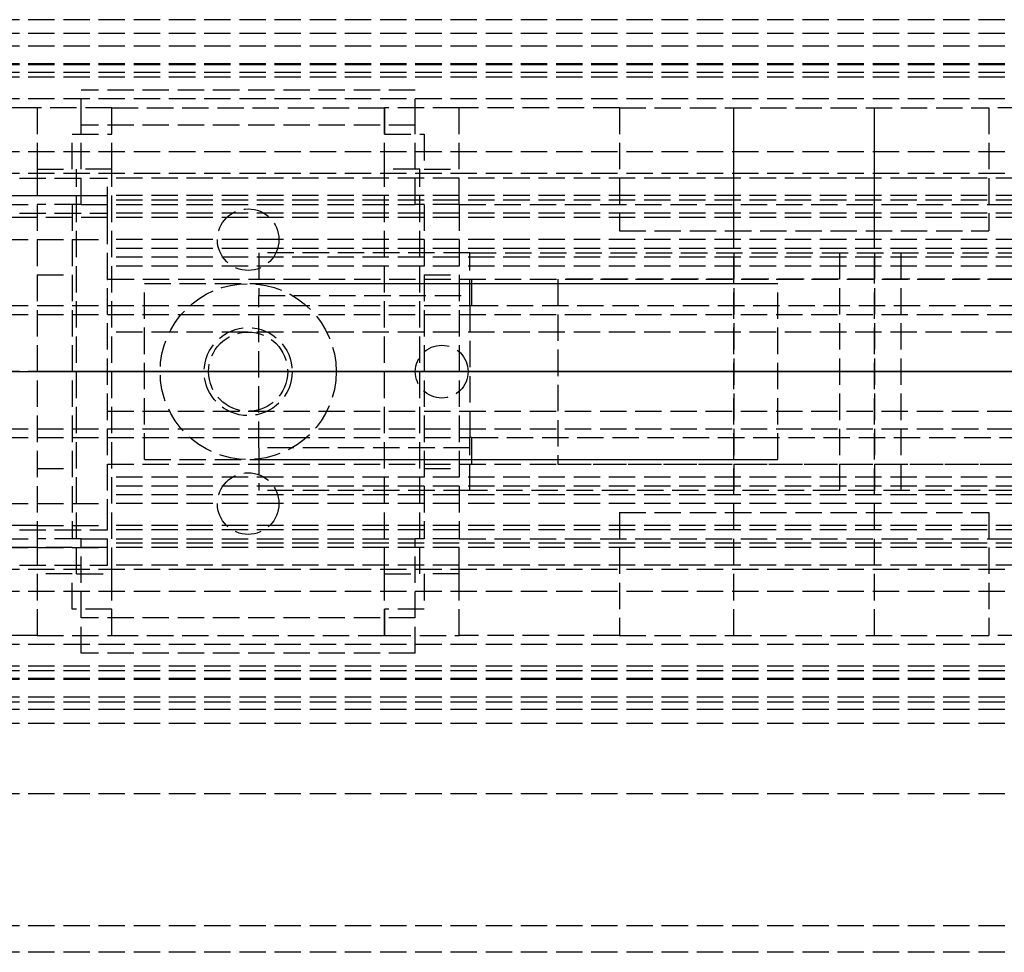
# Model space of a CAD drawing. Header units: millimetres. Extents: x 0 to 2000, y -94 to 94.
# Tile 6 of 12: x 42 to 98, y -33 to 20. Entities that reach past the tile are written whole.
import ezdxf

# ---------------------------------------------------------------- set-up
doc = ezdxf.new("R2010")
doc.units = ezdxf.units.MM
doc.header["$LTSCALE"] = 10
doc.linetypes.add('ALLCAD_Strich', pattern=[0.2, 0.15, -0.05])
doc.layers.add('BESCH_KONT_sich_schn_ansi_2d', color=40, linetype='Continuous')
doc.layers.add('BESCH_KONT_sich_schn_grun_2d', color=10, linetype='Continuous')

msp = doc.modelspace()

# ---------------------------------------------------------------- linework, layer by layer
at = {"layer": 'BESCH_KONT_sich_schn_ansi_2d', "linetype": 'ALLCAD_Strich'}
for p, q in [((0, 0, 2368), (2000, 0, 2368)), ((2000, 0, 2418), (0, 0, 2418)), ((0, 0, 6), (1030, 0, 6)), ((0, 0, 7), (1030, 0, 7)), ((2000, 0, 2365.5), (0, 0, 2365.5)), ((2000, 0, 2293.5), (0, 0, 2293.5)), ((0, 0, 23), (1030, 0, 23)), ((0, 0, 24), (1030, 0, 24)), ((0, 0, 24), (1030, 0, 24)), ((1030, 0, 2299.5), (0, 0, 2299.5)), ((2000, 0, 2306), (0, 0, 2306)), ((2000, 0, 2307.5), (0, 0, 2307.5)), ((2000, 0, 2312.5), (0, 0, 2312.5)), ((2000, 0, 2331.5), (0, 0, 2331.5)), ((2000, 0, 2333), (0, 0, 2333)), ((2000, 0, 2335.5), (0, 0, 2335.5)), ((2000, 0, 2342), (0, 0, 2342)), ((2000, 0, 2343.5), (0, 0, 2343.5)), ((2000, 0, 2365), (0, 0, 2365)), ((2000, 0, 2346.207), (0, 0, 2346.207)), ((2000, 0, 2344.439), (0, 0, 2344.439)), ((2000, 0, 2343.732), (0, 0, 2343.732)), ((2000, 0, 2345.5), (0, 0, 2345.5)), ((2000, 0, 2295), (0, 0, 2295)), ((2000, 0, 2303.5), (0, 0, 2303.5)), ((2000, 0, 2306), (0, 0, 2306)), ((2000, 0, 2343.732), (0, 0, 2343.732)), ((2000, 0, 2344.439), (0, 0, 2344.439)), ((2000, 0, 2346.5), (0, 0, 2346.5)), ((2000, 0, 2364), (0, 0, 2364)), ((2000, 0, 2305.5), (0.017, 0, 2305.5)), ((3, 0, 2282.5), (136, 0, 2282.5)), ((3, 0, 2297.5), (136, 0, 2297.5)), ((3, 0, 2280.5), (136, 0, 2280.5)), ((3, 0, 2298.5), (136, 0, 2298.5)), ((3, 0, 2297.5), (136, 0, 2297.5)), ((3, 0, 2282.5), (136, 0, 2282.5)), ((140, 0, 2275.5), (3, 0, 2275.5)), ((43, 0, 2311.5), (45, 0, 2311.5)), ((45, 0, 2306.5), (43, 0, 2306.5)), ((45.5, 0, 2321.5), (43, 0, 2321.5)), ((43, 0, 2321.5), (43, 0, 2312)), ((43.003, 0, 2308.495), (43, 0, 2308.495)), ((43, 0, 2310), (45, 0, 2310)), ((45, 0, 2306.5), (43, 0, 2306.5)), ((43, 0, 2303.5), (43, 0, 2308.5)), ((43, 0, 2308.5), (67, 0, 2308.5)), ((43, 0, 2312), (47.25, 0, 2312)), ((43, 0, 2308.5), (43, 0, 2312)), ((43.002, 0, 2308.5), (43.002, 0, 2308.495)), ((43.003, 0, 2308.5), (43.003, 0, 2308.495)), ((43.003, 0, 2308.5), (43.003, 0, 2308.495)), ((43.003, 0, 2308.495), (43.006, 0, 2308.495)), ((43.003, 0, 2308.495), (43.003, 0, 2308.495)), ((43.003, 0, 2308.5), (43.003, 0, 2308.495)), ((43.003, 0, 2308.495), (43.003, 0, 2308.5)), ((43.004, 0, 2308.5), (43.004, 0, 2308.495)), ((43.006, 0, 2308.5), (43.006, 0, 2308.495)), ((43.007, 0, 2308.5), (43.007, 0, 2308.495)), ((43.011, 0, 2308.495), (43.007, 0, 2308.495)), ((43.009, 0, 2308.495), (43.009, 0, 2308.5)), ((43.009, 0, 2308.5), (43.009, 0, 2308.495)), ((43.01, 0, 2308.5), (43.01, 0, 2308.495)), ((43.011, 0, 2308.495), (43.013, 0, 2308.495)), ((43.011, 0, 2308.5), (43.011, 0, 2308.495)), ((43.011, 0, 2308.5), (43.011, 0, 2308.495)), ((43.013, 0, 2308.5), (43.013, 0, 2308.495)), ((43.017, 0, 2308.495), (43.014, 0, 2308.495)), ((43.014, 0, 2308.5), (43.014, 0, 2308.495)), ((43.016, 0, 2308.5), (43.016, 0, 2308.495)), ((43.017, 0, 2308.495), (43.017, 0, 2308.5)), ((43.017, 0, 2308.495), (43.017, 0, 2308.495)), ((43.017, 0, 2308.5), (43.017, 0, 2308.495)), ((43.017, 0, 2308.5), (43.017, 0, 2308.495)), ((43.017, 0, 2308.495), (43.02, 0, 2308.495)), ((43.017, 0, 2308.5), (43.017, 0, 2308.495)), ((43.018, 0, 2308.5), (43.018, 0, 2308.495)), ((43.02, 0, 2308.5), (43.02, 0, 2308.495)), ((45, 0, 2310), (45, 0, 2306.5)), ((45, 0, 2312), (45, 0, 2319.5)), ((45, 0, 2319.5), (45.5, 0, 2319.5)), ((47.25, 0, 2310), (45, 0, 2310)), ((45, 0, 2310), (45, 0, 2306.5)), ((45, 0, 2310), (45, 0, 2312)), ((45.25, 0, 2318), (47.25, 0, 2318)), ((45.25, 0, 2310), (45.25, 0, 2318)), ((64.5, 0, 2321.5), (45.5, 0, 2321.5)), ((45.5, 0, 2319.5), (45.5, 0, 2332.5)), ((64.5, 0, 2319.5), (45.5, 0, 2319.5)), ((64.5, 0, 2332.5), (45.5, 0, 2332.5)), ((613, 0, 2335.4), (47, 0, 2335.4)), ((47, 0, 2331.4), (613, 0, 2331.4)), ((47.003, 0, 2331.395), (47, 0, 2331.395)), ((47, 0, 2327.4), (613, 0, 2327.4)), ((151, 0, 2325.9), (47, 0, 2325.9)), ((613, 0, 2334.4), (47, 0, 2334.4)), ((613, 0, 2334.9), (47, 0, 2334.9)), ((613, 0, 2339.4), (47, 0, 2339.4)), ((613, 0, 2339.9), (47, 0, 2339.9)), ((47, 0, 2333.9), (47, 0, 2339.9)), ((613, 0, 2333.9), (47, 0, 2333.9)), ((47, 0, 2332.4), (47, 0, 2333.9)), ((613, 0, 2332.4), (47, 0, 2332.4)), ((47, 0, 2326.4), (47, 0, 2332.4)), ((613, 0, 2326.4), (47, 0, 2326.4)), ((47, 0, 2325.9), (47, 0, 2326.4)), ((47.002, 0, 2331.4), (47.002, 0, 2331.395)), ((47.003, 0, 2331.4), (47.003, 0, 2331.395)), ((47.003, 0, 2331.4), (47.003, 0, 2331.395)), ((47.003, 0, 2331.395), (47.006, 0, 2331.395)), ((47.003, 0, 2331.395), (47.003, 0, 2331.395)), ((47.003, 0, 2331.4), (47.003, 0, 2331.395)), ((47.003, 0, 2331.4), (47.003, 0, 2331.395)), ((47.004, 0, 2331.4), (47.004, 0, 2331.395)), ((47.006, 0, 2331.4), (47.006, 0, 2331.395)), ((47.007, 0, 2331.4), (47.007, 0, 2331.395)), ((47.011, 0, 2331.395), (47.007, 0, 2331.395)), ((47.009, 0, 2331.395), (47.009, 0, 2331.4)), ((47.009, 0, 2331.4), (47.009, 0, 2331.395)), ((47.01, 0, 2331.4), (47.01, 0, 2331.395)), ((47.011, 0, 2331.395), (47.013, 0, 2331.395)), ((47.011, 0, 2331.4), (47.011, 0, 2331.395)), ((47.011, 0, 2331.4), (47.011, 0, 2331.395)), ((47.013, 0, 2331.4), (47.013, 0, 2331.395)), ((47.017, 0, 2331.395), (47.014, 0, 2331.395)), ((47.014, 0, 2331.4), (47.014, 0, 2331.395)), ((47.016, 0, 2331.4), (47.016, 0, 2331.395)), ((47.017, 0, 2331.4), (47.017, 0, 2331.395)), ((47.017, 0, 2331.4), (47.017, 0, 2331.395)), ((47.017, 0, 2331.395), (47.02, 0, 2331.395)), ((47.017, 0, 2331.395), (47.017, 0, 2331.395)), ((47.017, 0, 2331.4), (47.017, 0, 2331.395)), ((47.017, 0, 2331.4), (47.017, 0, 2331.395)), ((47.018, 0, 2331.4), (47.018, 0, 2331.395)), ((47.02, 0, 2331.4), (47.02, 0, 2331.395)), ((47.25, 0, 2310), (62.75, 0, 2310)), ((47.25, 0, 2310), (47.25, 0, 2312)), ((47.25, 0, 2312), (47.25, 0, 2310)), ((47.25, 0, 2318), (47.25, 0, 2312)), ((62.75, 0, 2310), (47.25, 0, 2310)), ((47.25, 0, 2312), (62.75, 0, 2312)), ((49.1, 0, 2304.4), (49.1, 0, 2314.4)), ((49.1, 0, 2314.4), (85.1, 0, 2314.4)), ((49.1, 0, 2304.4), (85.1, 0, 2304.4)), ((50, 0, 2303.5), (50, 0, 2310)), ((52.5, 0, 2310), (52.5, 0, 2312)), ((52.75, 0, 2319.5), (52.75, 0, 2321.5)), ((53.25, 0, 2310), (53.25, 0, 2312)), ((67.6, 0, 2311.9), (55.6, 0, 2311.9)), ((55.6, 0, 2311.9), (55.6, 0, 2298.4)), ((55.6, 0, 2298.4), (88.6, 0, 2298.4)), ((55.6, 0, 2304.4), (85.1, 0, 2304.4)), ((56.75, 0, 2310), (56.75, 0, 2312)), ((57.25, 0, 2319.5), (57.25, 0, 2321.5)), ((57.5, 0, 2310), (57.5, 0, 2312)), ((60, 0, 2303.5), (60, 0, 2310)), ((65, 0, 2310), (62.75, 0, 2310)), ((62.75, 0, 2312), (67, 0, 2312)), ((62.75, 0, 2312), (62.75, 0, 2310)), ((62.75, 0, 2318), (64.75, 0, 2318)), ((62.75, 0, 2312), (62.75, 0, 2318)), ((62.75, 0, 2310), (62.75, 0, 2312)), ((64.5, 0, 2339.9), (64.5, 0, 2335.4)), ((64.5, 0, 2332.5), (64.5, 0, 2334.4)), ((67, 0, 2321.5), (64.5, 0, 2321.5)), ((64.5, 0, 2319.5), (65, 0, 2319.5)), ((64.5, 0, 2319.5), (64.5, 0, 2332.5)), ((64.75, 0, 2318), (64.75, 0, 2310)), ((65, 0, 2311.5), (67, 0, 2311.5)), ((65, 0, 2306.5), (65, 0, 2310)), ((67, 0, 2306.5), (65, 0, 2306.5)), ((65, 0, 2319.5), (65, 0, 2312)), ((65, 0, 2310), (67, 0, 2310)), ((67, 0, 2306.5), (65, 0, 2306.5)), ((65, 0, 2306.5), (65, 0, 2310)), ((65, 0, 2310), (65, 0, 2312)), ((67, 0, 2312), (67, 0, 2321.5)), ((67, 0, 2303.5), (67, 0, 2308.5)), ((67, 0, 2308.5), (67, 0, 2312)), ((67.5, 0, 2339.9), (67.5, 0, 2335.4)), ((67.5, 0, 2331.4), (67.5, 0, 2334.4)), ((67.6, 0, 2311.906), (67.595, 0, 2311.906)), ((67.6, 0, 2311.908), (67.595, 0, 2311.908)), ((67.6, 0, 2311.906), (67.595, 0, 2311.906)), ((67.6, 0, 2311.905), (67.595, 0, 2311.905)), ((67.6, 0, 2311.903), (67.595, 0, 2311.903)), ((67.6, 0, 2311.9), (67.595, 0, 2311.9)), ((67.6, 0, 2311.904), (67.595, 0, 2311.904)), ((67.6, 0, 2311.905), (67.595, 0, 2311.905)), ((67.6, 0, 2311.905), (67.595, 0, 2311.905)), ((67.6, 0, 2311.907), (67.595, 0, 2311.907)), ((67.6, 0, 2311.902), (67.595, 0, 2311.902)), ((67.6, 0, 2311.903), (67.595, 0, 2311.903)), ((67.595, 0, 2311.903), (67.595, 0, 2311.9)), ((67.6, 0, 2311.905), (67.595, 0, 2311.905)), ((67.595, 0, 2311.903), (67.595, 0, 2311.905)), ((67.6, 0, 2311.908), (67.595, 0, 2311.908)), ((67.595, 0, 2311.908), (67.595, 0, 2311.905)), ((67.6, 0, 2325.4), (67.6, 0, 2311.9)), ((67.6, 0, 2325.4), (67.6, 0, 2326.4)), ((150.6, 0, 2325.4), (67.6, 0, 2325.4)), ((67.6, 0, 2314.4), (85.1, 0, 2314.4)), ((67.701, 0, 2327.4), (130.6, 0, 2327.4)), ((72.6, 0, 2331.4), (130.6, 0, 2331.4)), ((85.1, 0, 2304.4), (85.1, 0, 2314.4)), ((85.1, 0, 2304.4), (85.1, 0, 2314.4)), ((88.6, 0, 2298.4), (92.1, 0, 2302.9)), ((92.1, 0, 2302.9), (106.6, 0, 2302.9))]:
    msp.add_line(p, q, dxfattribs=at)
at = {"layer": 'BESCH_KONT_sich_schn_ansi_2d', "linetype": 'ALLCAD_Strich', "extrusion": (0, -1, 0)}
for radius in [10.5, 4]:
    msp.add_circle((86.6, 2318.4), radius, dxfattribs=at)
at = {"layer": 'BESCH_KONT_sich_schn_ansi_2d', "linetype": 'ALLCAD_Strich', "extrusion": (0, 1, 0)}
msp.add_circle((-86.6, 2318.4), 4, dxfattribs=at)
for start, end in [(0, 11.537), (11.537, 90)]:
    msp.add_arc((-72.6, 2326.4), 5, start, end, dxfattribs=at)
at = {"layer": 'BESCH_KONT_sich_schn_grun_2d', "linetype": 'ALLCAD_Strich'}
for p, q in [((2000, 20), (0, 20)), ((2000, 19.207), (0, 19.207)), ((2000, 18.5), (0, 18.5)), ((2000, 17.5), (0, 17.5)), ((2000, 17.439), (0, 17.439)), ((2000, 17), (0, 17)), ((2000, 16.732), (0, 16.732)), ((45.5, 14), (45.5, 16)), ((64.5, 16), (45.5, 16)), ((64.5, 14), (64.5, 16)), ((2000, 15.5), (0, 15.5)), ((43, 15), (0, 15)), ((47.25, 15), (43, 15)), ((43, 15), (43, 11.5)), ((47.25, 13.5), (47.25, 15)), ((47.25, 11.5), (47.25, 15)), ((47.25, 15), (62.75, 15)), ((62.75, 15), (62.75, 13.5)), ((67, 15), (62.75, 15)), ((62.75, 11.5), (62.75, 15)), ((76.1, 15), (67, 15)), ((67, 11.5), (67, 15)), ((76.1, 15), (97.1, 15)), ((76.1, 15), (76.1, 8)), ((82.6, -15), (82.6, 15)), ((82.6, 8), (82.6, 15)), ((90.6, -15), (90.6, 15)), ((90.6, 8), (90.6, 15)), ((97.1, 15), (97.1, 8)), ((113.1, 15), (97.1, 15)), ((45.5, 9.5), (45.5, 14)), ((64.5, 14), (45.5, 14)), ((64.5, 9.5), (64.5, 14)), ((45, 11.5), (45, 13.5)), ((45, 13.5), (47.25, 13.5)), ((62.75, 13.5), (65, 13.5)), ((65, 13.5), (65, 11.5)), ((2000, 12.5), (0, 12.5)), ((2000, 11.25), (0, 11.25)), ((43, 11.5), (43, 9.5)), ((43, 11.5), (45, 11.5)), ((47.25, 11.5), (45.25, 11.5)), ((45.25, -11.5), (45.25, 11.5)), ((47.25, -11.5), (47.25, 11.5)), ((64.75, 11.5), (62.75, 11.5)), ((62.75, -11.5), (62.75, 11.5)), ((64.75, -11.5), (64.75, 11.5)), ((65, 11.5), (67, 11.5)), ((67, 9.5), (67, 11.5)), ((0, 11), (47, 11)), ((613, 11), (47, 11)), ((47, 9), (47, 11)), ((0, 10), (47, 10)), ((3, 10), (47, 10)), ((613, 10), (47, 10)), ((613, 9.75), (47, 9.75)), ((0, 9), (47, 9)), ((3, 9.5), (43, 9.5)), ((45.5, 9.5), (43, 9.5)), ((43, 9.5), (43, -9.5)), ((45, 9.5), (45, -9.5)), ((45.5, 9.5), (64.5, 9.5)), ((47, 8.75), (47, 9)), ((613, 9), (47, 9)), ((67, 9.5), (64.5, 9.5)), ((65, 9.5), (65, -9.5)), ((67, 9.5), (136, 9.5)), ((67, 9.5), (67, -9.5)), ((43, 8.75), (0, 8.75)), ((43.003, 8.75), (43, 8.75)), ((43.002, 8.753), (43.002, 8.755)), ((43.003, 8.758), (43.003, 8.758)), ((43.003, 8.757), (43.003, 8.757)), ((43.003, 8.752), (43.003, 8.752)), ((43.017, 8.75), (43.003, 8.75)), ((43.003, 8.75), (43.003, 8.75)), ((43.004, 8.755), (43.004, 8.753)), ((43.006, 8.753), (43.006, 8.755)), ((43.007, 8.758), (43.007, 8.75)), ((43.009, 8.758), (43.007, 8.758)), ((43.007, 8.75), (43.011, 8.75)), ((43.009, 8.755), (43.009, 8.758)), ((43.011, 8.755), (43.009, 8.755)), ((43.009, 8.752), (43.009, 8.754)), ((43.009, 8.754), (43.01, 8.754)), ((43.01, 8.752), (43.009, 8.752)), ((43.011, 8.753), (43.011, 8.753)), ((43.013, 8.752), (43.013, 8.753)), ((43.014, 8.755), (43.014, 8.753)), ((43.016, 8.753), (43.016, 8.755)), ((43.017, 8.758), (43.017, 8.758)), ((43.017, 8.757), (43.017, 8.757)), ((43.017, 8.752), (43.017, 8.752)), ((47, 8.75), (43.017, 8.75)), ((43.017, 8.75), (43.017, 8.75)), ((43.018, 8.755), (43.018, 8.753)), ((43.02, 8.753), (43.02, 8.755)), ((613, 8.75), (47, 8.75)), ((47, -8.75), (47, 8.75)), ((76.1, 8), (97.1, 8)), ((3, 7.5), (47, 7.5)), ((3, 7.5), (47, 7.5)), ((613, 7.5), (47, 7.5)), ((613, 7), (47, 7)), ((55.6, 6.75), (55.6, 4.33)), ((67.595, 6.75), (55.6, 6.75)), ((67.595, 6.747), (67.595, 6.75)), ((67.6, 6.75), (67.595, 6.75)), ((67.6, 6.748), (67.595, 6.748)), ((67.6, 6.747), (67.595, 6.747)), ((67.6, 6.747), (67.595, 6.747)), ((67.595, 6.747), (67.595, 6.744)), ((67.595, 6.747), (67.595, 6.747)), ((67.6, 6.747), (67.595, 6.747)), ((67.6, 6.747), (67.595, 6.747)), ((67.6, 6.746), (67.595, 6.746)), ((67.6, 6.744), (67.595, 6.744)), ((67.6, 6.743), (67.595, 6.743)), ((67.595, 6.739), (67.595, 6.743)), ((67.595, 6.741), (67.6, 6.741)), ((67.6, 6.741), (67.595, 6.741)), ((67.6, 6.74), (67.595, 6.74)), ((67.595, 6.739), (67.595, 6.737)), ((67.6, 6.739), (67.595, 6.739)), ((67.6, 6.739), (67.595, 6.739)), ((67.6, 6.737), (67.595, 6.737)), ((67.595, 6.733), (67.595, 6.736)), ((67.6, 6.736), (67.595, 6.736)), ((67.6, 6.734), (67.595, 6.734)), ((67.6, 6.733), (67.595, 6.733)), ((67.6, 6.733), (67.595, 6.733)), ((67.595, 6.733), (67.595, 6.73)), ((67.595, 6.733), (67.595, 6.733)), ((67.6, 6.733), (67.595, 6.733)), ((67.6, 6.733), (67.595, 6.733)), ((67.6, 6.732), (67.595, 6.732)), ((67.6, 6.73), (67.595, 6.73)), ((67.6, 3.75), (67.6, 6.75)), ((67.6, 6.75), (150.6, 6.75)), ((82.6, 6.75), (82.6, -6.75)), ((88.6, 6.75), (88.6, -6.75)), ((90.6, 6.75), (90.6, -6.75)), ((92.1, 6.75), (92.1, -6.75)), ((613, 6.5), (47, 6.5)), ((151, 6), (47, 6)), ((43, 5.5), (45, 5.5)), ((47, 5.25), (47.003, 5.25)), ((47.002, 5.245), (47.002, 5.247)), ((47.003, 5.25), (47.017, 5.25)), ((47.003, 5.25), (47.003, 5.25)), ((47.003, 5.248), (47.003, 5.248)), ((47.003, 5.243), (47.003, 5.243)), ((47.003, 5.242), (47.003, 5.242)), ((47.004, 5.247), (47.004, 5.245)), ((47.006, 5.245), (47.006, 5.247)), ((47.007, 5.25), (47.007, 5.242)), ((47.009, 5.25), (47.007, 5.25)), ((47.007, 5.242), (47.011, 5.242)), ((47.009, 5.247), (47.009, 5.25)), ((47.011, 5.247), (47.009, 5.247)), ((47.009, 5.244), (47.009, 5.246)), ((47.009, 5.246), (47.01, 5.246)), ((47.01, 5.244), (47.009, 5.244)), ((47.011, 5.245), (47.011, 5.245)), ((47.013, 5.244), (47.013, 5.245)), ((47.014, 5.247), (47.014, 5.245)), ((47.016, 5.245), (47.016, 5.247)), ((47.017, 5.25), (613, 5.25)), ((47.017, 5.25), (47.017, 5.25)), ((47.017, 5.248), (47.017, 5.248)), ((47.017, 5.243), (47.017, 5.243)), ((47.017, 5.242), (47.017, 5.242)), ((47.018, 5.247), (47.018, 5.245)), ((47.02, 5.245), (47.02, 5.247)), ((65, 5.5), (67, 5.5)), ((67.701, 5.25), (67.701, 3.75)), ((130.6, 5.25), (72.6, 5.25)), ((72.6, 5.25), (72.6, -5.25)), ((49.1, -5), (49.1, 5)), ((49.1, 5), (85.1, 5)), ((55.6, 5), (85.1, 5)), ((85.1, -5), (85.1, 5)), ((85.1, -5), (85.1, 5)), ((55.6, -4.33), (55.6, 4.33)), ((55.6, 4.33), (67.6, 4.33)), ((3, 3.75), (67.6, 3.75)), ((67.6, 3.75), (67.6, -3.75)), ((67.6, 3.75), (67.701, 3.75)), ((67.701, 3.75), (103.608, 3.75)), ((3, 3.25), (136, 3.25)), ((613, 2.25), (47, 2.25)), ((47, -2.25), (613, -2.25)), ((3, -3.25), (136, -3.25)), ((3, -3.75), (67.6, -3.75)), ((67.6, -6.75), (67.6, -3.75)), ((67.701, -3.75), (67.6, -3.75)), ((67.701, -3.75), (103.608, -3.75)), ((67.701, -3.75), (67.701, -5.25)), ((67.6, -4.33), (55.6, -4.33)), ((55.6, -4.33), (55.6, -6.75)), ((49.1, -5), (85.1, -5)), ((55.6, -5), (85.1, -5)), ((43, -5.5), (45, -5.5)), ((47, -5.25), (613, -5.25)), ((65, -5.5), (67, -5.5)), ((72.6, -5.25), (130.6, -5.25)), ((151, -6), (47, -6)), ((613, -6.5), (47, -6.5)), ((613, -7), (47, -7)), ((67.6, -6.75), (55.6, -6.75)), ((150.6, -6.75), (67.6, -6.75)), ((3, -7.5), (47, -7.5)), ((3, -7.5), (47, -7.5)), ((613, -7.5), (47, -7.5)), ((76.1, -8), (97.1, -8)), ((76.1, -8), (76.1, -15)), ((82.6, -15), (82.6, -8)), ((90.6, -15), (90.6, -8)), ((97.1, -8), (97.1, -15)), ((43, -8.75), (0, -8.75)), ((43, -8.75), (47, -8.75)), ((613, -8.75), (47, -8.75)), ((47, -9), (47, -8.75)), ((0, -9), (47, -9)), ((3, -9.5), (43, -9.5)), ((45.5, -9.5), (43, -9.5)), ((43, -9.5), (43, -11.5)), ((45.5, -9.5), (64.5, -9.5)), ((45.5, -14), (45.5, -9.5)), ((613, -9), (47, -9)), ((47, -11), (47, -9)), ((67, -9.5), (64.5, -9.5)), ((64.5, -14), (64.5, -9.5)), ((67, -9.5), (136, -9.5)), ((67, -11.5), (67, -9.5)), ((47, -10), (0, -10)), ((3, -10), (47, -10)), ((613, -9.75), (47, -9.75)), ((613, -10), (47, -10)), ((0, -11), (47, -11)), ((613, -11), (47, -11)), ((2000, -11.25), (0, -11.25)), ((45, -11.5), (43, -11.5)), ((43, -11.5), (43, -15)), ((45, -13.5), (45, -11.5)), ((45.25, -11.5), (47.25, -11.5)), ((47.25, -15), (47.25, -11.5)), ((62.75, -11.5), (64.75, -11.5)), ((62.75, -15), (62.75, -11.5)), ((67, -11.5), (65, -11.5)), ((65, -11.5), (65, -13.5)), ((67, -15), (67, -11.5)), ((2000, -12.5), (0, -12.5)), ((47.25, -13.5), (45, -13.5)), ((47.25, -15), (47.25, -13.5)), ((65, -13.5), (62.75, -13.5)), ((62.75, -13.5), (62.75, -15)), ((45.5, -16), (45.5, -14)), ((64.5, -14), (45.5, -14)), ((64.5, -16), (64.5, -14)), ((43, -15), (0, -15)), ((43, -15), (47.25, -15)), ((47.25, -15), (62.75, -15)), ((62.75, -15), (67, -15)), ((76.1, -15), (67, -15)), ((76.1, -15), (97.1, -15)), ((113.1, -15), (97.1, -15)), ((2000, -15.5), (0, -15.5)), ((64.5, -16), (45.5, -16)), ((2000, -16.732), (0, -16.732)), ((2000, -16.732), (0, -16.732)), ((2000, -17), (0, -17)), ((2000, -17.439), (0, -17.439)), ((2000, -17.439), (0, -17.439)), ((2000, -17.5), (0, -17.5)), ((2000, -17.5), (0, -17.5)), ((2000, -18.5), (0, -18.5)), ((2000, -18.793), (0, -18.793)), ((2000, -19.207), (0, -19.207)), ((2000, -19.207), (0, -19.207)), ((2000, -20), (0, -20)), ((2000, -24), (0, -24)), ((2000, -31.5), (0, -31.5)), ((2000, -33), (0, -33))]:
    msp.add_line(p, q, dxfattribs=at)
for centre, radius in [((55, 7.5), 1.75), ((55, 0), 5), ((55, 0), 2.5), ((55, 0), 2.25), ((66, 0), 1.5), ((55, -7.5), 1.75)]:
    msp.add_circle(centre, radius, dxfattribs=at)
for centre, radius, start, end in [((43.003, 8.755), 0.00271, 90, 180), ((43.003, 8.753), 0.00271, 180, 270), ((43.003, 8.755), 0.00116, 90, 180), ((43.003, 8.753), 0.00116, 180, 270), ((43.003, 8.755), 0.00271, 0, 90), ((43.003, 8.755), 0.00116, 0, 90), ((43.003, 8.753), 0.00271, 270, 360), ((43.003, 8.753), 0.00116, 270, 0), ((43.01, 8.753), 0.00093, 360, 90), ((43.01, 8.753), 0.00093, 270, 0), ((43.011, 8.753), 0.00217, 0, 90), ((43.011, 8.752), 0.00217, 270, 0), ((43.017, 8.755), 0.00271, 90, 180), ((43.017, 8.753), 0.00271, 180, 270), ((43.017, 8.755), 0.00116, 90, 180), ((43.017, 8.753), 0.00116, 180, 270), ((43.017, 8.755), 0.00271, 0, 90), ((43.017, 8.755), 0.00116, 0, 90), ((43.017, 8.753), 0.00271, 270, 360), ((43.017, 8.753), 0.00116, 270, 0), ((47.003, 5.247), 0.00271, 90, 180), ((47.003, 5.245), 0.00271, 180, 270), ((47.003, 5.247), 0.00116, 90, 180), ((47.003, 5.245), 0.00116, 180, 270), ((47.003, 5.247), 0.00271, 360, 90), ((47.003, 5.247), 0.00116, 0, 90), ((47.003, 5.245), 0.00271, 270, 0), ((47.003, 5.245), 0.00116, 270, 360), ((47.01, 5.245), 0.00093, 360, 90), ((47.01, 5.245), 0.00093, 270, 0), ((47.011, 5.245), 0.00217, 0, 90), ((47.011, 5.244), 0.00217, 270, 0), ((47.017, 5.247), 0.00271, 90, 180), ((47.017, 5.245), 0.00271, 180, 270), ((47.017, 5.247), 0.00116, 90, 180), ((47.017, 5.245), 0.00116, 180, 270), ((47.017, 5.247), 0.00271, 360, 90), ((47.017, 5.247), 0.00116, 0, 90), ((47.017, 5.245), 0.00271, 270, 0), ((47.017, 5.245), 0.00116, 270, 360)]:
    msp.add_arc(centre, radius, start, end, dxfattribs=at)

doc.saveas('drawing.dxf')
